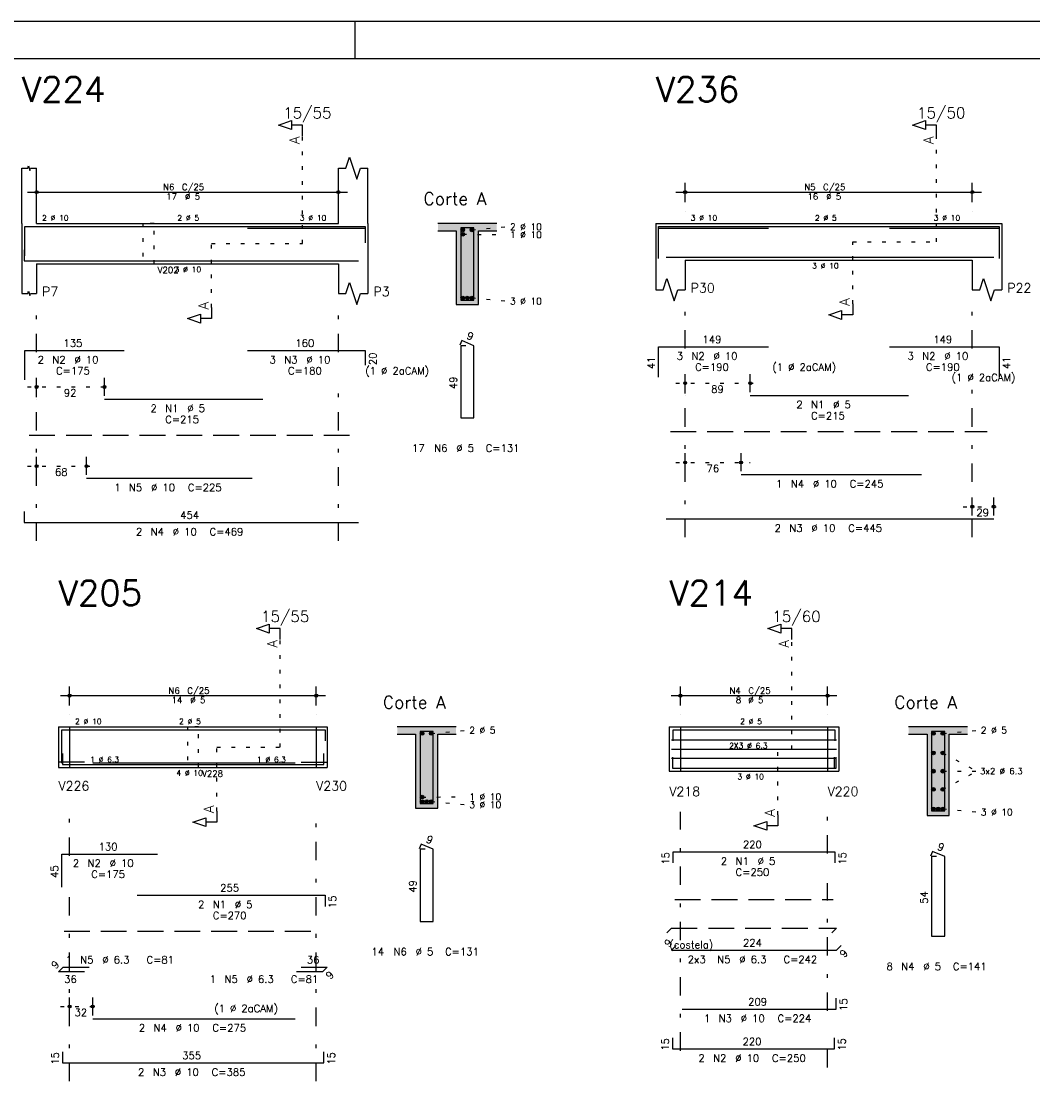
# Model space of a CAD drawing. Extents: x 0 to 84.1, y 0 to 59.4.
# Tile 4 of 5: x 38 to 65.5, y 30.2 to 59.4. Entities that reach past the tile are written whole.
import ezdxf

# ---------------------------------------------------------------- set-up
doc = ezdxf.new("R2010")
doc.units = 0
doc.header["$MEASUREMENT"] = 0
for name, pattern in [('ESTILO_TQS_0001', [1, 0.7, -0.3]), ('ESTILO_TQS_0002', [0.4, 0.1, -0.3]), ('ESTILO_TQS_0003', [1.5, 0.5, -0.4, 0.1, -0.5])]:
    doc.linetypes.add(name, pattern=pattern)
for name, color, linetype in [('1', 1, 'CONTINUOUS'), ('2', 2, 'CONTINUOUS'), ('4', 4, 'CONTINUOUS'), ('6', 6, 'CONTINUOUS'), ('7', 7, 'CONTINUOUS'), ('9', 9, 'CONTINUOUS')]:
    doc.layers.add(name, color=color, linetype=linetype)
doc.styles.get("Standard").update_dxf_attribs({"font": 'ROMANS.SHX'})

msp = doc.modelspace()

# ---------------------------------------------------------------- linework, layer by layer
at = {"layer": '1', "linetype": 'ESTILO_TQS_0002'}
for p, q in [((45.66833, 53.37), (45.66833, 56.29)), ((62.885, 53.42), (62.885, 56.29)), ((50.26833, 53.745), (51.21333, 53.83)), ((50.01833, 53.625), (51.21333, 53.614)), ((43.19333, 51.635), (43.19333, 53.37)), ((43.19333, 53.37), (45.66833, 53.37)), ((60.61, 51.735), (60.61, 53.42)), ((60.61, 53.42), (62.885, 53.42)), ((50.26833, 51.895), (51.21333, 51.81)), ((38.19333, 49.48), (40.53833, 49.48)), ((55.81, 49.58), (58.08, 49.58)), ((55.81, 47.43), (57.83, 47.43)), ((38.19333, 47.33), (40.05333, 47.33)), ((63.61, 46.23), (64.69, 46.23)), ((45.06447, 39.7), (45.06447, 42.62)), ((58.955, 39.65), (58.955, 42.62)), ((39.03947, 40.25), (39.33947, 40.25)), ((39.33947, 40.25), (39.33947, 39.15)), ((46.03947, 40.25), (46.03947, 39.15)), ((46.03947, 40.25), (46.33947, 40.25)), ((49.16447, 40.075), (50.10947, 40.16)), ((55.63, 40.25), (55.93, 40.25)), ((55.93, 40.25), (55.93, 39.05)), ((59.93, 40.25), (59.93, 39.05)), ((59.93, 40.25), (60.23, 40.25)), ((63.055, 40.075), (64, 40.16)), ((43.33947, 37.965), (43.33947, 39.7)), ((43.33947, 39.7), (45.06447, 39.7)), ((58.58, 37.865), (58.58, 39.65)), ((58.58, 39.65), (58.955, 39.65)), ((63.055, 39.5454), (63.985, 39.05)), ((39.03947, 39.15), (39.33947, 39.15)), ((46.03947, 39.15), (46.33947, 39.15)), ((55.63, 39.05), (55.93, 39.05)), ((59.93, 39.05), (60.23, 39.05)), ((63.055, 38.5546), (63.985, 39.05)), ((63.055, 39.05), (63.985, 39.05)), ((48.91447, 38.345), (50.10947, 38.356)), ((49.16447, 38.225), (50.10947, 38.14)), ((63.055, 38.025), (64, 37.94)), ((39.08947, 32.66), (40.21947, 32.66))]:
    msp.add_line(p, q, dxfattribs=at)
at = {"layer": '1', "linetype": 'ESTILO_TQS_0001'}
for p, q in [((55.66, 48.275), (64.26, 48.275)), ((38.24333, 48.175), (47.04333, 48.175)), ((55.78, 35.565), (60.08, 35.565)), ((39.18947, 34.705), (46.18947, 34.705))]:
    msp.add_line(p, q, dxfattribs=at)
at = {"layer": '1', "linetype": 'ESTILO_TQS_0002'}
for points in [[(41.33333, 53.92), (41.33333, 52.82), (41.63333, 52.82), (41.63333, 53.92), (41.33333, 53.92)], [(42.53947, 40.25), (42.53947, 39.15), (42.83947, 39.15), (42.83947, 40.25), (42.53947, 40.25)]]:
    msp.add_lwpolyline(points, dxfattribs=at)
at = {"layer": '1', "linetype": 'Continuous'}
for centre in [(50.01833, 53.745), (50.26833, 53.745), (50.01833, 53.625), (50.01833, 51.895), (50.14333, 51.895), (50.26833, 51.895), (48.91447, 40.075), (49.16447, 40.075), (62.805, 40.075), (63.055, 40.075), (62.805, 39.5454), (63.055, 39.5454), (62.805, 39.05), (63.055, 39.05), (62.805, 38.5546), (63.055, 38.5546), (48.91447, 38.345), (48.91447, 38.225), (49.03947, 38.225), (49.16447, 38.225), (62.805, 38.025), (62.93, 38.025), (63.055, 38.025)]:
    msp.add_circle(centre, 0.05, dxfattribs=at)
at = {"layer": '2', "linetype": 'Continuous'}
for p, q in [((84.100006, 59.400002), (0, 59.400002)), ((47.100006, 58.400002), (47.100006, 59.400002)), ((38.04333, 53.92), (38.04333, 55.42)), ((38.44333, 53.92), (38.44333, 55.42)), ((46.64333, 53.92), (46.64333, 55.42)), ((47.44333, 53.92), (47.44333, 55.42)), ((38.44333, 54.5), (38.44333, 55.02)), ((46.64333, 54.5), (46.64333, 55.02)), ((56.06, 54.5), (56.06, 55.02)), ((63.86, 54.5), (63.86, 55.02)), ((38.19333, 54.77), (46.89333, 54.77)), ((55.81, 54.77), (64.11, 54.77)), ((38.44333, 54.25), (38.44333, 54.25)), ((46.64333, 54.25), (46.64333, 54.25)), ((56.06, 54.25), (56.06, 54.25)), ((63.86, 54.25), (63.86, 54.25)), ((38.04333, 53.92), (38.04333, 52.82)), ((38.44333, 53.92), (46.64333, 53.92)), ((47.44333, 53.92), (47.44333, 52.82)), ((50.94333, 53.92), (49.34333, 53.92)), ((55.26, 53.92), (55.26, 52.92)), ((55.26, 53.92), (56.06, 53.92)), ((56.06, 53.92), (63.86, 53.92)), ((63.86, 53.92), (64.66, 53.92)), ((64.66, 53.92), (64.66, 52.92)), ((49.34333, 53.72), (49.84333, 53.72)), ((49.84333, 53.72), (49.84333, 51.72)), ((50.44333, 51.72), (50.44333, 53.72)), ((50.44333, 53.72), (50.94333, 53.72)), ((55.26, 52.92), (55.26, 52.12)), ((56.06, 52.92), (63.86, 52.92)), ((56.06, 52.92), (56.06, 52.12)), ((63.86, 52.92), (63.86, 52.12)), ((64.66, 52.92), (64.66, 52.12)), ((38.04333, 52.82), (38.04333, 52.02)), ((38.44333, 52.82), (46.64333, 52.82)), ((38.44333, 52.82), (38.44333, 52.02)), ((46.64333, 52.82), (46.64333, 52.02)), ((47.44333, 52.82), (47.44333, 52.02)), ((49.84333, 51.72), (50.44333, 51.72)), ((38.44333, 49.24), (38.44333, 49.73)), ((40.28833, 49.24), (40.28833, 49.73)), ((56.06, 49.34), (56.06, 49.83)), ((57.83, 49.34), (57.83, 49.83)), ((38.44333, 49.14), (38.44333, 49.14)), ((40.28833, 49.14), (40.28833, 49.14)), ((56.06, 49.24), (56.06, 49.24)), ((57.83, 49.24), (57.83, 49.24)), ((56.06, 47.19), (56.06, 47.68)), ((57.58, 47.19), (57.58, 47.68)), ((38.44333, 47.09), (38.44333, 47.58)), ((39.80333, 47.09), (39.80333, 47.58)), ((56.06, 47.09), (56.06, 47.09)), ((57.58, 47.09), (57.58, 47.09)), ((38.44333, 46.99), (38.44333, 46.99)), ((39.80333, 46.99), (39.80333, 46.99)), ((63.86, 45.99), (63.86, 46.48)), ((64.44, 45.99), (64.44, 46.48)), ((63.86, 45.89), (63.86, 45.89)), ((64.44, 45.89), (64.44, 45.89)), ((39.33947, 40.83), (39.33947, 41.35)), ((46.03947, 40.83), (46.03947, 41.35)), ((55.93, 40.83), (55.93, 41.35)), ((59.93, 40.83), (59.93, 41.35)), ((39.08947, 41.1), (46.28947, 41.1)), ((55.68, 41.1), (60.18, 41.1)), ((39.33947, 40.58), (39.33947, 40.58)), ((46.03947, 40.58), (46.03947, 40.58)), ((55.93, 40.58), (55.93, 40.58)), ((59.93, 40.58), (59.93, 40.58)), ((39.03947, 40.25), (39.03947, 39.15)), ((39.03947, 40.25), (39.03947, 39.15)), ((39.03947, 40.25), (39.03947, 39.15)), ((39.03947, 40.25), (39.33947, 40.25)), ((39.33947, 40.25), (46.03947, 40.25)), ((39.33947, 40.25), (39.33947, 39.15)), ((46.03947, 40.25), (46.03947, 39.15)), ((46.03947, 40.25), (46.03947, 39.15)), ((46.03947, 40.25), (46.33947, 40.25)), ((46.33947, 40.25), (46.33947, 39.15)), ((46.33947, 40.25), (46.33947, 39.15)), ((49.83947, 40.25), (48.23947, 40.25)), ((55.63, 40.25), (55.63, 39.05)), ((55.63, 40.25), (55.63, 39.05)), ((55.63, 40.25), (55.63, 39.05)), ((55.63, 40.25), (55.93, 40.25)), ((55.93, 40.25), (59.93, 40.25)), ((55.93, 40.25), (55.93, 39.05)), ((59.93, 40.25), (59.93, 39.05)), ((59.93, 40.25), (59.93, 39.05)), ((59.93, 40.25), (60.23, 40.25)), ((60.23, 40.25), (60.23, 39.05)), ((60.23, 40.25), (60.23, 39.05)), ((63.73, 40.25), (62.13, 40.25)), ((48.23947, 40.05), (48.73947, 40.05)), ((48.73947, 40.05), (48.73947, 38.05)), ((49.33947, 38.05), (49.33947, 40.05)), ((49.33947, 40.05), (49.83947, 40.05)), ((62.13, 40.05), (62.63, 40.05)), ((62.63, 40.05), (62.63, 37.85)), ((63.23, 37.85), (63.23, 40.05)), ((63.23, 40.05), (63.73, 40.05)), ((39.03947, 39.15), (39.33947, 39.15)), ((39.33947, 39.15), (46.03947, 39.15)), ((46.03947, 39.15), (46.33947, 39.15)), ((55.63, 39.05), (55.93, 39.05)), ((55.93, 39.05), (59.93, 39.05)), ((59.93, 39.05), (60.23, 39.05)), ((48.73947, 38.05), (49.33947, 38.05)), ((62.63, 37.85), (63.23, 37.85)), ((39.33947, 32.42), (39.33947, 32.91)), ((39.96947, 32.42), (39.96947, 32.91)), ((39.33947, 32.32), (39.33947, 32.32)), ((39.96947, 32.32), (39.96947, 32.32))]:
    msp.add_line(p, q, dxfattribs=at)
at = {"layer": '2', "linetype": 'ESTILO_TQS_0003'}
for p, q in [((38.44333, 50.422), (38.44333, 51.67)), ((46.64333, 50.422), (46.64333, 51.67)), ((56.06, 50.522), (56.06, 51.72)), ((63.86, 50.522), (63.86, 51.72)), ((56.06, 45.4), (56.06, 49.718)), ((63.86, 45.4), (63.86, 49.718)), ((38.44333, 45.3), (38.44333, 49.618)), ((46.64333, 45.3), (46.64333, 49.618)), ((39.33947, 36.752), (39.33947, 38)), ((46.03947, 30.63), (46.03947, 38)), ((55.93, 31.462), (55.93, 37.95)), ((59.93, 36.812), (59.93, 37.95)), ((59.93, 32.542), (59.93, 36.008)), ((39.33947, 30.63), (39.33947, 35.948)), ((59.93, 31.01), (59.93, 31.738))]:
    msp.add_line(p, q, dxfattribs=at)
at = {"layer": '2', "linetype": 'Continuous'}
for points in [[(83.100006, 1), (2.5, 1), (2.5, 58.400002), (83.100006, 58.400002), (83.100006, 1)], [(45.66833, 56.29), (45.66833, 56.59), (45.36833, 56.59), (45.36833, 56.47), (45.01833, 56.59), (45.36833, 56.71), (45.36833, 56.59)], [(62.885, 56.29), (62.885, 56.59), (62.585, 56.59), (62.585, 56.47), (62.235, 56.59), (62.585, 56.71), (62.585, 56.59)], [(46.64333, 55.42), (46.84333, 55.42), (46.94333, 55.72), (47.14333, 55.12), (47.24333, 55.42), (47.44333, 55.42)], [(38.04333, 55.42), (38.20333, 55.42), (38.22333, 55.48), (38.26333, 55.36), (38.28333, 55.42), (38.44333, 55.42)], [(55.26, 52.12), (55.46, 52.12), (55.56, 52.42), (55.76, 51.82), (55.86, 52.12), (56.06, 52.12)], [(63.86, 52.12), (64.06, 52.12), (64.16, 52.42), (64.36, 51.82), (64.46, 52.12), (64.66, 52.12)], [(38.04333, 52.02), (38.20333, 52.02), (38.22333, 52.08), (38.26333, 51.96), (38.28333, 52.02), (38.44333, 52.02)], [(46.64333, 52.02), (46.84333, 52.02), (46.94333, 52.32), (47.14333, 51.72), (47.24333, 52.02), (47.44333, 52.02)], [(43.19333, 51.635), (43.19333, 51.335), (42.89333, 51.335), (42.89333, 51.215), (42.54333, 51.335), (42.89333, 51.455), (42.89333, 51.335)], [(60.61, 51.735), (60.61, 51.435), (60.31, 51.435), (60.31, 51.315), (59.96, 51.435), (60.31, 51.555), (60.31, 51.435)], [(45.06447, 42.62), (45.06447, 42.92), (44.76447, 42.92), (44.76447, 42.8), (44.41447, 42.92), (44.76447, 43.04), (44.76447, 42.92)], [(58.955, 42.62), (58.955, 42.92), (58.655, 42.92), (58.655, 42.8), (58.305, 42.92), (58.655, 43.04), (58.655, 42.92)], [(43.33947, 37.965), (43.33947, 37.665), (43.03947, 37.665), (43.03947, 37.545), (42.68947, 37.665), (43.03947, 37.785), (43.03947, 37.665)], [(58.58, 37.865), (58.58, 37.565), (58.28, 37.565), (58.28, 37.445), (57.93, 37.565), (58.28, 37.685), (58.28, 37.565)]]:
    msp.add_lwpolyline(points, dxfattribs=at)
for centre, radius in [((38.44333, 54.77), 0.041625), ((38.44333, 54.77), 0.02075), ((46.64333, 54.77), 0.041625), ((46.64333, 54.77), 0.02075), ((56.06, 54.77), 0.041625), ((56.06, 54.77), 0.02075), ((63.86, 54.77), 0.041625), ((63.86, 54.77), 0.02075), ((38.44333, 49.48), 0.04), ((38.44333, 49.48), 0.02), ((40.28833, 49.48), 0.04), ((40.28833, 49.48), 0.02), ((56.06, 49.58), 0.04), ((56.06, 49.58), 0.02), ((57.83, 49.58), 0.04), ((57.83, 49.58), 0.02), ((38.44333, 47.33), 0.04), ((39.80333, 47.33), 0.04), ((56.06, 47.43), 0.04), ((56.06, 47.43), 0.02), ((57.58, 47.43), 0.04), ((57.58, 47.43), 0.02), ((38.44333, 47.33), 0.02), ((39.80333, 47.33), 0.02), ((63.86, 46.23), 0.04), ((63.86, 46.23), 0.02), ((64.44, 46.23), 0.04), ((64.44, 46.23), 0.02), ((39.33947, 41.1), 0.041625), ((39.33947, 41.1), 0.02075), ((46.03947, 41.1), 0.041625), ((46.03947, 41.1), 0.02075), ((55.93, 41.1), 0.041625), ((55.93, 41.1), 0.02075), ((59.93, 41.1), 0.041625), ((59.93, 41.1), 0.02075), ((39.33947, 32.66), 0.04), ((39.33947, 32.66), 0.02), ((39.96947, 32.66), 0.04), ((39.96947, 32.66), 0.02)]:
    msp.add_circle(centre, radius, dxfattribs=at)
at = {"layer": '4', "linetype": 'Continuous'}
for p, q in [((38.12333, 53.04), (38.12333, 53.84)), ((38.12333, 53.84), (40.82333, 53.84)), ((40.28833, 53.84), (44.58833, 53.84)), ((44.17333, 53.84), (47.37333, 53.84)), ((47.37333, 53.84), (47.37333, 53.44)), ((55.34, 53.02), (55.34, 53.84)), ((55.34, 53.84), (58.32, 53.84)), ((57.83, 53.84), (62.13, 53.84)), ((61.61, 53.84), (64.59, 53.84)), ((64.59, 53.84), (64.59, 53.02)), ((44.17333, 53.79), (47.37333, 53.79)), ((47.37333, 53.79), (47.37333, 53.39)), ((55.34, 52.97), (55.34, 53.79)), ((55.34, 53.79), (58.32, 53.79)), ((61.61, 53.79), (64.59, 53.79)), ((64.59, 53.79), (64.59, 52.97)), ((38.10333, 53.2), (38.10333, 52.9)), ((55.54, 53), (64.44, 53)), ((57.58, 53), (62.48, 53)), ((38.10333, 52.9), (47.18333, 52.9)), ((39.80333, 52.9), (44.30333, 52.9)), ((39.12947, 39.27), (39.12947, 40.17)), ((39.12947, 40.17), (41.72947, 40.17)), ((41.17987, 40.17), (46.27987, 40.17)), ((46.27987, 40.17), (46.27987, 39.87)), ((55.73, 39.87), (55.73, 40.17)), ((55.73, 40.17), (60.13, 40.17)), ((60.13, 40.17), (60.13, 39.87)), ((55.69, 39.8977), (60.1704, 39.8977)), ((39.14947, 39.53), (39.14947, 39.23)), ((46.24947, 39.23), (46.24947, 39.53)), ((55.69, 39.65), (60.1704, 39.65)), ((39.74947, 39.29), (39.03947, 39.29)), ((39.14947, 39.23), (46.24947, 39.23)), ((39.96947, 39.28), (45.46947, 39.28)), ((39.96947, 39.23), (45.46947, 39.23)), ((45.62947, 39.29), (46.33947, 39.29)), ((55.69, 39.4023), (60.1704, 39.4023)), ((55.72, 39.43), (55.72, 39.13)), ((60.12, 39.13), (60.12, 39.43)), ((60.16, 39.13), (60.16, 39.43)), ((55.72, 39.13), (60.12, 39.13)), ((55.98, 39.13), (60.16, 39.13))]:
    msp.add_line(p, q, dxfattribs=at)
for points in [[(49.96333, 53.8), (49.96333, 51.84), (50.32333, 51.84), (50.32333, 53.8), (49.96333, 53.8)], [(48.85947, 40.13), (48.85947, 38.17), (49.21947, 38.17), (49.21947, 40.13), (48.85947, 40.13)], [(62.75, 40.13), (62.75, 37.97), (63.11, 37.97), (63.11, 40.13), (62.75, 40.13)]]:
    msp.add_lwpolyline(points, dxfattribs=at)
at = {"layer": '6', "linetype": 'Continuous'}
for p, q in [((49.991668, 50.74), (49.937223, 50.61102)), ((50.10333, 50.6), (49.96333, 50.6)), ((49.96333, 50.6), (49.96333, 48.64)), ((50.32333, 50.6), (49.991668, 50.74)), ((50.32333, 48.64), (50.32333, 50.6)), ((38.12333, 49.67), (38.12333, 50.47)), ((38.12333, 50.47), (40.82333, 50.47)), ((44.17333, 50.47), (47.37333, 50.47)), ((47.37333, 50.47), (47.37333, 50.07)), ((55.34, 49.75), (55.34, 50.57)), ((55.34, 50.57), (58.32, 50.57)), ((61.61, 50.57), (64.59, 50.57)), ((64.59, 50.57), (64.59, 49.75)), ((40.28833, 49.15), (44.58833, 49.15)), ((57.83, 49.25), (62.13, 49.25)), ((49.96333, 48.64), (50.32333, 48.64)), ((57.58, 47.1), (62.48, 47.1)), ((39.80333, 47), (44.30333, 47)), ((38.10333, 46.1), (38.10333, 45.8)), ((55.54, 45.9), (64.44, 45.9)), ((38.10333, 45.8), (47.18333, 45.8)), ((48.887808, 37.07), (48.833363, 36.94102)), ((48.99947, 36.93), (48.85947, 36.93)), ((48.85947, 36.93), (48.85947, 34.97)), ((49.21947, 36.93), (48.887808, 37.07)), ((49.21947, 34.97), (49.21947, 36.93)), ((55.73, 36.56), (55.73, 36.86)), ((55.73, 36.86), (60.13, 36.86)), ((60.13, 36.86), (60.13, 36.56)), ((62.778338, 36.87), (62.723893, 36.74102)), ((63.11, 36.73), (62.778338, 36.87)), ((39.12947, 35.9), (39.12947, 36.8)), ((39.12947, 36.8), (41.72947, 36.8)), ((62.89, 36.73), (62.75, 36.73)), ((62.75, 36.73), (62.75, 34.57)), ((63.11, 34.57), (63.11, 36.73)), ((41.17987, 35.68), (46.27987, 35.68)), ((46.27987, 35.68), (46.27987, 35.38)), ((48.85947, 34.97), (49.21947, 34.97)), ((62.75, 34.57), (63.11, 34.57)), ((55.817279, 34.317279), (55.69, 34.19)), ((60.1704, 34.19), (60.297679, 34.317279)), ((55.69, 34.19), (60.1704, 34.19)), ((39.03947, 33.602721), (39.166749, 33.73)), ((39.166749, 33.73), (39.876749, 33.73)), ((45.62947, 33.73), (46.33947, 33.73)), ((46.33947, 33.73), (46.212191, 33.602721)), ((39.74947, 33.602721), (39.03947, 33.602721)), ((46.212191, 33.602721), (45.502191, 33.602721)), ((60.16, 32.59), (60.16, 32.89)), ((55.98, 32.59), (60.16, 32.59)), ((39.96947, 32.33), (45.46947, 32.33)), ((55.72, 31.81), (55.72, 31.51)), ((60.12, 31.51), (60.12, 31.81)), ((39.14947, 31.43), (39.14947, 31.13)), ((46.24947, 31.13), (46.24947, 31.43)), ((55.72, 31.51), (60.12, 31.51)), ((39.14947, 31.13), (46.24947, 31.13))]:
    msp.add_line(p, q, dxfattribs=at)
at = {"layer": '6', "linetype": 'ESTILO_TQS_0001'}
for p, q in [((55.562721, 34.662721), (55.69, 34.79)), ((55.69, 34.79), (60.1704, 34.79)), ((60.1704, 34.79), (60.043121, 34.662721))]:
    msp.add_line(p, q, dxfattribs=at)
at = {"layer": '9', "linetype": 'Continuous'}
for points in [[(49.34333, 53.92), (49.34333, 53.72), (49.84333, 53.72)], [(49.34333, 53.92), (49.84333, 53.72), (50.94333, 53.92)], [(49.84333, 53.72), (50.44333, 53.72), (50.94333, 53.92)], [(50.06833, 53.745), (50.027012, 53.79424), (49.99333, 53.788301)], [(50.06833, 53.745), (50.056632, 53.777139), (50.027012, 53.79424)], [(50.31833, 53.745), (50.277012, 53.79424), (50.24333, 53.788301)], [(50.31833, 53.745), (50.306632, 53.777139), (50.277012, 53.79424)], [(50.44333, 53.72), (50.94333, 53.72), (50.94333, 53.92)], [(49.84333, 51.72), (50.44333, 51.72), (49.84333, 53.72)], [(50.44333, 51.72), (50.44333, 53.72), (49.84333, 53.72)], [(50.06833, 53.745), (49.99333, 53.788301), (49.971345, 53.762101)], [(50.06833, 53.745), (49.971345, 53.762101), (49.971345, 53.727899)], [(50.06833, 53.745), (49.971345, 53.727899), (49.99333, 53.701699)], [(50.06833, 53.625), (49.99333, 53.668301), (49.971345, 53.642101)], [(50.06833, 53.625), (49.971345, 53.642101), (49.971345, 53.607899)], [(50.06833, 53.625), (49.971345, 53.607899), (49.99333, 53.581699)], [(50.06833, 53.745), (49.99333, 53.701699), (50.027012, 53.69576)], [(50.06833, 53.625), (50.027012, 53.67424), (49.99333, 53.668301)], [(50.06833, 53.625), (49.99333, 53.581699), (50.027012, 53.57576)], [(50.06833, 53.745), (50.027012, 53.69576), (50.056632, 53.712861)], [(50.06833, 53.625), (50.056632, 53.657139), (50.027012, 53.67424)], [(50.06833, 53.625), (50.027012, 53.57576), (50.056632, 53.592861)], [(50.06833, 53.745), (50.056632, 53.712861), (50.06833, 53.745)], [(50.06833, 53.625), (50.056632, 53.592861), (50.06833, 53.625)], [(50.31833, 53.745), (50.24333, 53.788301), (50.221345, 53.762101)], [(50.31833, 53.745), (50.221345, 53.762101), (50.221345, 53.727899)], [(50.31833, 53.745), (50.221345, 53.727899), (50.24333, 53.701699)], [(50.31833, 53.745), (50.24333, 53.701699), (50.277012, 53.69576)], [(50.31833, 53.745), (50.277012, 53.69576), (50.306632, 53.712861)], [(50.31833, 53.745), (50.306632, 53.712861), (50.31833, 53.745)], [(50.06833, 51.895), (49.99333, 51.938301), (49.971345, 51.912101)], [(50.06833, 51.895), (49.971345, 51.912101), (49.971345, 51.877899)], [(50.06833, 51.895), (49.971345, 51.877899), (49.99333, 51.851699)], [(50.06833, 51.895), (50.027012, 51.94424), (49.99333, 51.938301)], [(50.06833, 51.895), (49.99333, 51.851699), (50.027012, 51.84576)], [(50.06833, 51.895), (50.056632, 51.927139), (50.027012, 51.94424)], [(50.06833, 51.895), (50.027012, 51.84576), (50.056632, 51.862861)], [(50.06833, 51.895), (50.056632, 51.862861), (50.06833, 51.895)], [(50.19333, 51.895), (50.11833, 51.938301), (50.096345, 51.912101)], [(50.19333, 51.895), (50.096345, 51.912101), (50.096345, 51.877899)], [(50.19333, 51.895), (50.096345, 51.877899), (50.11833, 51.851699)], [(50.19333, 51.895), (50.152012, 51.94424), (50.11833, 51.938301)], [(50.19333, 51.895), (50.11833, 51.851699), (50.152012, 51.84576)], [(50.19333, 51.895), (50.181632, 51.927139), (50.152012, 51.94424)], [(50.19333, 51.895), (50.152012, 51.84576), (50.181632, 51.862861)], [(50.19333, 51.895), (50.181632, 51.862861), (50.19333, 51.895)], [(50.31833, 51.895), (50.24333, 51.938301), (50.221345, 51.912101)], [(50.31833, 51.895), (50.221345, 51.912101), (50.221345, 51.877899)], [(50.31833, 51.895), (50.221345, 51.877899), (50.24333, 51.851699)], [(50.31833, 51.895), (50.277012, 51.94424), (50.24333, 51.938301)], [(50.31833, 51.895), (50.24333, 51.851699), (50.277012, 51.84576)], [(50.31833, 51.895), (50.306632, 51.927139), (50.277012, 51.94424)], [(50.31833, 51.895), (50.277012, 51.84576), (50.306632, 51.862861)], [(50.31833, 51.895), (50.306632, 51.862861), (50.31833, 51.895)], [(48.23947, 40.25), (48.23947, 40.05), (48.73947, 40.05)], [(48.23947, 40.25), (48.73947, 40.05), (49.83947, 40.25)], [(48.73947, 40.05), (49.33947, 40.05), (49.83947, 40.25)], [(48.96447, 40.075), (48.88947, 40.118301), (48.867485, 40.092101)], [(48.96447, 40.075), (48.867485, 40.092101), (48.867485, 40.057899)], [(48.96447, 40.075), (48.867485, 40.057899), (48.88947, 40.031699)], [(48.96447, 40.075), (48.923152, 40.12424), (48.88947, 40.118301)], [(48.96447, 40.075), (48.88947, 40.031699), (48.923152, 40.02576)], [(48.96447, 40.075), (48.952772, 40.107139), (48.923152, 40.12424)], [(48.96447, 40.075), (48.923152, 40.02576), (48.952772, 40.042861)], [(48.96447, 40.075), (48.952772, 40.042861), (48.96447, 40.075)], [(49.21447, 40.075), (49.13947, 40.118301), (49.117485, 40.092101)], [(49.21447, 40.075), (49.117485, 40.092101), (49.117485, 40.057899)], [(49.21447, 40.075), (49.117485, 40.057899), (49.13947, 40.031699)], [(49.21447, 40.075), (49.173152, 40.12424), (49.13947, 40.118301)], [(49.21447, 40.075), (49.13947, 40.031699), (49.173152, 40.02576)], [(49.21447, 40.075), (49.202772, 40.107139), (49.173152, 40.12424)], [(49.21447, 40.075), (49.173152, 40.02576), (49.202772, 40.042861)], [(49.21447, 40.075), (49.202772, 40.042861), (49.21447, 40.075)], [(49.33947, 40.05), (49.83947, 40.05), (49.83947, 40.25)], [(62.13, 40.25), (62.13, 40.05), (62.63, 40.05)], [(62.13, 40.25), (62.63, 40.05), (63.73, 40.25)], [(62.63, 40.05), (63.23, 40.05), (63.73, 40.25)], [(62.855, 40.075), (62.78, 40.118301), (62.758015, 40.092101)], [(62.855, 40.075), (62.758015, 40.092101), (62.758015, 40.057899)], [(62.855, 40.075), (62.758015, 40.057899), (62.78, 40.031699)], [(62.855, 40.075), (62.813682, 40.12424), (62.78, 40.118301)], [(62.855, 40.075), (62.78, 40.031699), (62.813682, 40.02576)], [(62.855, 40.075), (62.843302, 40.107139), (62.813682, 40.12424)], [(62.855, 40.075), (62.813682, 40.02576), (62.843302, 40.042861)], [(62.855, 40.075), (62.843302, 40.042861), (62.855, 40.075)], [(63.105, 40.075), (63.03, 40.118301), (63.008015, 40.092101)], [(63.105, 40.075), (63.008015, 40.092101), (63.008015, 40.057899)], [(63.105, 40.075), (63.008015, 40.057899), (63.03, 40.031699)], [(63.105, 40.075), (63.063682, 40.12424), (63.03, 40.118301)], [(63.105, 40.075), (63.03, 40.031699), (63.063682, 40.02576)], [(63.105, 40.075), (63.093302, 40.107139), (63.063682, 40.12424)], [(63.105, 40.075), (63.063682, 40.02576), (63.093302, 40.042861)], [(63.105, 40.075), (63.093302, 40.042861), (63.105, 40.075)], [(63.23, 40.05), (63.73, 40.05), (63.73, 40.25)], [(48.73947, 38.05), (49.33947, 38.05), (48.73947, 40.05)], [(49.33947, 38.05), (49.33947, 40.05), (48.73947, 40.05)], [(62.63, 37.85), (63.23, 37.85), (62.63, 40.05)], [(63.23, 37.85), (63.23, 40.05), (62.63, 40.05)], [(62.855, 39.5454), (62.78, 39.588701), (62.758015, 39.562501)], [(62.855, 39.5454), (62.758015, 39.562501), (62.758015, 39.528299)], [(62.855, 39.5454), (62.758015, 39.528299), (62.78, 39.502099)], [(62.855, 39.5454), (62.813682, 39.59464), (62.78, 39.588701)], [(62.855, 39.5454), (62.78, 39.502099), (62.813682, 39.49616)], [(62.855, 39.5454), (62.843302, 39.577539), (62.813682, 39.59464)], [(62.855, 39.5454), (62.813682, 39.49616), (62.843302, 39.513261)], [(62.855, 39.5454), (62.843302, 39.513261), (62.855, 39.5454)], [(63.105, 39.5454), (63.03, 39.588701), (63.008015, 39.562501)], [(63.105, 39.5454), (63.008015, 39.562501), (63.008015, 39.528299)], [(63.105, 39.5454), (63.008015, 39.528299), (63.03, 39.502099)], [(63.105, 39.5454), (63.063682, 39.59464), (63.03, 39.588701)], [(63.105, 39.5454), (63.03, 39.502099), (63.063682, 39.49616)], [(63.105, 39.5454), (63.093302, 39.577539), (63.063682, 39.59464)], [(63.105, 39.5454), (63.063682, 39.49616), (63.093302, 39.513261)], [(63.105, 39.5454), (63.093302, 39.513261), (63.105, 39.5454)], [(62.855, 39.05), (62.78, 39.093301), (62.758015, 39.067101)], [(62.855, 39.05), (62.758015, 39.067101), (62.758015, 39.032899)], [(62.855, 39.05), (62.758015, 39.032899), (62.78, 39.006699)], [(62.855, 39.05), (62.813682, 39.09924), (62.78, 39.093301)], [(62.855, 39.05), (62.78, 39.006699), (62.813682, 39.00076)], [(62.855, 39.05), (62.843302, 39.082139), (62.813682, 39.09924)], [(62.855, 39.05), (62.813682, 39.00076), (62.843302, 39.017861)], [(62.855, 39.05), (62.843302, 39.017861), (62.855, 39.05)], [(63.105, 39.05), (63.03, 39.093301), (63.008015, 39.067101)], [(63.105, 39.05), (63.008015, 39.067101), (63.008015, 39.032899)], [(63.105, 39.05), (63.008015, 39.032899), (63.03, 39.006699)], [(63.105, 39.05), (63.063682, 39.09924), (63.03, 39.093301)], [(63.105, 39.05), (63.03, 39.006699), (63.063682, 39.00076)], [(63.105, 39.05), (63.093302, 39.082139), (63.063682, 39.09924)], [(63.105, 39.05), (63.063682, 39.00076), (63.093302, 39.017861)], [(63.105, 39.05), (63.093302, 39.017861), (63.105, 39.05)], [(62.855, 38.5546), (62.78, 38.597901), (62.758015, 38.571701)], [(62.855, 38.5546), (62.813682, 38.60384), (62.78, 38.597901)], [(62.855, 38.5546), (62.843302, 38.586739), (62.813682, 38.60384)], [(63.105, 38.5546), (63.03, 38.597901), (63.008015, 38.571701)], [(63.105, 38.5546), (63.063682, 38.60384), (63.03, 38.597901)], [(63.105, 38.5546), (63.093302, 38.586739), (63.063682, 38.60384)], [(48.96447, 38.345), (48.88947, 38.388301), (48.867485, 38.362101)], [(48.96447, 38.345), (48.867485, 38.362101), (48.867485, 38.327899)], [(48.96447, 38.345), (48.867485, 38.327899), (48.88947, 38.301699)], [(48.96447, 38.345), (48.923152, 38.39424), (48.88947, 38.388301)], [(48.96447, 38.345), (48.88947, 38.301699), (48.923152, 38.29576)], [(48.96447, 38.345), (48.952772, 38.377139), (48.923152, 38.39424)], [(48.96447, 38.345), (48.923152, 38.29576), (48.952772, 38.312861)], [(48.96447, 38.345), (48.952772, 38.312861), (48.96447, 38.345)], [(62.855, 38.5546), (62.758015, 38.571701), (62.758015, 38.537499)], [(62.855, 38.5546), (62.758015, 38.537499), (62.78, 38.511299)], [(62.855, 38.5546), (62.78, 38.511299), (62.813682, 38.50536)], [(62.855, 38.5546), (62.813682, 38.50536), (62.843302, 38.522461)], [(62.855, 38.5546), (62.843302, 38.522461), (62.855, 38.5546)], [(63.105, 38.5546), (63.008015, 38.571701), (63.008015, 38.537499)], [(63.105, 38.5546), (63.008015, 38.537499), (63.03, 38.511299)], [(63.105, 38.5546), (63.03, 38.511299), (63.063682, 38.50536)], [(63.105, 38.5546), (63.063682, 38.50536), (63.093302, 38.522461)], [(63.105, 38.5546), (63.093302, 38.522461), (63.105, 38.5546)], [(48.96447, 38.225), (48.88947, 38.268301), (48.867485, 38.242101)], [(48.96447, 38.225), (48.867485, 38.242101), (48.867485, 38.207899)], [(48.96447, 38.225), (48.867485, 38.207899), (48.88947, 38.181699)], [(48.96447, 38.225), (48.923152, 38.27424), (48.88947, 38.268301)], [(48.96447, 38.225), (48.88947, 38.181699), (48.923152, 38.17576)], [(48.96447, 38.225), (48.952772, 38.257139), (48.923152, 38.27424)], [(48.96447, 38.225), (48.923152, 38.17576), (48.952772, 38.192861)], [(48.96447, 38.225), (48.952772, 38.192861), (48.96447, 38.225)], [(49.08947, 38.225), (49.01447, 38.268301), (48.992485, 38.242101)], [(49.08947, 38.225), (48.992485, 38.242101), (48.992485, 38.207899)], [(49.08947, 38.225), (48.992485, 38.207899), (49.01447, 38.181699)], [(49.08947, 38.225), (49.048152, 38.27424), (49.01447, 38.268301)], [(49.08947, 38.225), (49.01447, 38.181699), (49.048152, 38.17576)], [(49.08947, 38.225), (49.077772, 38.257139), (49.048152, 38.27424)], [(49.08947, 38.225), (49.048152, 38.17576), (49.077772, 38.192861)], [(49.08947, 38.225), (49.077772, 38.192861), (49.08947, 38.225)], [(49.21447, 38.225), (49.13947, 38.268301), (49.117485, 38.242101)], [(49.21447, 38.225), (49.117485, 38.242101), (49.117485, 38.207899)], [(49.21447, 38.225), (49.117485, 38.207899), (49.13947, 38.181699)], [(49.21447, 38.225), (49.173152, 38.27424), (49.13947, 38.268301)], [(49.21447, 38.225), (49.13947, 38.181699), (49.173152, 38.17576)], [(49.21447, 38.225), (49.202772, 38.257139), (49.173152, 38.27424)], [(49.21447, 38.225), (49.173152, 38.17576), (49.202772, 38.192861)], [(49.21447, 38.225), (49.202772, 38.192861), (49.21447, 38.225)], [(62.855, 38.025), (62.78, 38.068301), (62.758015, 38.042101)], [(62.855, 38.025), (62.758015, 38.042101), (62.758015, 38.007899)], [(62.855, 38.025), (62.758015, 38.007899), (62.78, 37.981699)], [(62.855, 38.025), (62.813682, 38.07424), (62.78, 38.068301)], [(62.855, 38.025), (62.78, 37.981699), (62.813682, 37.97576)], [(62.855, 38.025), (62.843302, 38.057139), (62.813682, 38.07424)], [(62.855, 38.025), (62.813682, 37.97576), (62.843302, 37.992861)], [(62.855, 38.025), (62.843302, 37.992861), (62.855, 38.025)], [(62.98, 38.025), (62.905, 38.068301), (62.883015, 38.042101)], [(62.98, 38.025), (62.883015, 38.042101), (62.883015, 38.007899)], [(62.98, 38.025), (62.883015, 38.007899), (62.905, 37.981699)], [(62.98, 38.025), (62.938682, 38.07424), (62.905, 38.068301)], [(62.98, 38.025), (62.905, 37.981699), (62.938682, 37.97576)], [(62.98, 38.025), (62.968302, 38.057139), (62.938682, 38.07424)], [(62.98, 38.025), (62.938682, 37.97576), (62.968302, 37.992861)], [(62.98, 38.025), (62.968302, 37.992861), (62.98, 38.025)], [(63.105, 38.025), (63.03, 38.068301), (63.008015, 38.042101)], [(63.105, 38.025), (63.008015, 38.042101), (63.008015, 38.007899)], [(63.105, 38.025), (63.008015, 38.007899), (63.03, 37.981699)], [(63.105, 38.025), (63.063682, 38.07424), (63.03, 38.068301)], [(63.105, 38.025), (63.03, 37.981699), (63.063682, 37.97576)], [(63.105, 38.025), (63.093302, 38.057139), (63.063682, 38.07424)], [(63.105, 38.025), (63.063682, 37.97576), (63.093302, 37.992861)], [(63.105, 38.025), (63.093302, 37.992861), (63.105, 38.025)]]:
    msp.add_solid(points, dxfattribs=at)

# ---------------------------------------------------------------- texts
at = {"layer": '2', "linetype": 'Continuous'}
for s, height, p in [('15/55', 0.3, (45.14333, 56.77)), ('15/50', 0.3, (62.36, 56.77)), ('N6', 0.17, (41.88033, 54.821)), ('C/25', 0.17, (42.39033, 54.821)), ('N5', 0.17, (59.297, 54.821)), ('C/25', 0.17, (59.807, 54.821)), ('17', 0.17, (41.96533, 54.566)), ('%%c 5', 0.17, (42.47533, 54.566)), ('Corte A', 0.34, (48.95333, 54.42)), ('16', 0.17, (59.382, 54.566)), ('%%c 5', 0.17, (59.892, 54.566)), ('2 %%c 10', 0.15, (38.59333, 53.995)), ('2 %%c 5', 0.15, (42.26833, 53.995)), ('3 %%c 10', 0.15, (45.59333, 53.995)), ('3 %%c 10', 0.15, (56.21, 53.995)), ('2 %%c 5', 0.15, (59.585, 53.995)), ('3 %%c 10', 0.15, (62.81, 53.995)), ('2 %%c 10', 0.18, (51.30333, 53.74)), ('1 %%c 10', 0.18, (51.30333, 53.524)), ('V202', 0.17, (41.73333, 52.57)), ('3 %%c 10', 0.15, (42.19333, 52.595)), ('3 %%c 10', 0.15, (59.51, 52.695)), ('P7', 0.25, (38.59333, 51.945)), ('P3', 0.25, (47.59333, 51.945)), ('P30', 0.25, (56.21, 52.045)), ('P22', 0.25, (64.81, 52.045)), ('3 %%c 10', 0.18, (51.30333, 51.72)), ('149', 0.2, (56.53, 50.67)), ('149', 0.2, (62.8, 50.67)), ('135', 0.2, (39.17333, 50.57)), ('160', 0.2, (45.47333, 50.57)), ('2', 0.2, (38.47333, 50.12)), ('N2', 0.2, (38.87333, 50.12)), ('%%c 10', 0.2, (39.47333, 50.12)), ('3', 0.2, (44.77333, 50.12)), ('N3', 0.2, (45.17333, 50.12)), ('%%c 10', 0.2, (45.77333, 50.12)), ('3', 0.2, (55.83, 50.22)), ('N2', 0.2, (56.23, 50.22)), ('%%c 10', 0.2, (56.83, 50.22)), ('3', 0.2, (62.1, 50.22)), ('N2', 0.2, (62.5, 50.22)), ('%%c 10', 0.2, (63.1, 50.22)), ('C=175', 0.2, (38.97333, 49.82)), ('C=180', 0.2, (45.27333, 49.82)), ('(1 %%c 2aCAM)', 0.2, (47.37333, 49.82)), ('C=190', 0.2, (56.33, 49.92)), ('(1 %%c 2aCAM)', 0.2, (58.43, 49.92)), ('C=190', 0.2, (62.6, 49.92)), ('(1 %%c 2aCAM)', 0.2, (63.3, 49.64)), ('92', 0.2, (39.18583, 49.22)), ('89', 0.2, (56.765, 49.32)), ('2', 0.2, (41.53833, 48.8)), ('N1', 0.2, (41.93833, 48.8)), ('%%c 5', 0.2, (42.53833, 48.8)), ('2', 0.2, (59.08, 48.9)), ('N1', 0.2, (59.48, 48.9)), ('%%c 5', 0.2, (60.08, 48.9)), ('C=215', 0.2, (41.93833, 48.5)), ('C=215', 0.2, (59.48, 48.6)), ('17', 0.2, (48.64333, 47.72)), ('N6', 0.2, (49.24333, 47.72)), ('%%c 5', 0.2, (49.84333, 47.72)), ('C=131', 0.2, (50.64333, 47.72)), ('76', 0.2, (56.64, 47.17)), ('68', 0.2, (38.94333, 47.07)), ('1', 0.2, (40.55333, 46.65)), ('N5', 0.2, (40.95333, 46.65)), ('%%c 10', 0.2, (41.55333, 46.65)), ('C=225', 0.2, (42.55333, 46.65)), ('1', 0.2, (58.53, 46.75)), ('N4', 0.2, (58.93, 46.75)), ('%%c 10', 0.2, (59.53, 46.75)), ('C=245', 0.2, (60.53, 46.75)), ('454', 0.2, (42.34333, 45.9)), ('29', 0.2, (63.97, 45.97)), ('2', 0.2, (41.14333, 45.45)), ('N4', 0.2, (41.54333, 45.45)), ('%%c 10', 0.2, (42.14333, 45.45)), ('C=469', 0.2, (43.14333, 45.45)), ('2', 0.2, (58.49, 45.55)), ('N3', 0.2, (58.89, 45.55)), ('%%c 10', 0.2, (59.49, 45.55)), ('C=445', 0.2, (60.49, 45.55)), ('15/55', 0.3, (44.53947, 43.1)), ('15/60', 0.3, (58.43, 43.1)), ('N6', 0.17, (42.02647, 41.151)), ('C/25', 0.17, (42.53647, 41.151)), ('N4', 0.17, (57.267, 41.151)), ('C/25', 0.17, (57.777, 41.151)), ('14', 0.17, (42.11147, 40.896)), ('%%c 5', 0.17, (42.62147, 40.896)), ('Corte A', 0.34, (47.84947, 40.75)), ('8', 0.17, (57.437, 40.896)), ('%%c 5', 0.17, (57.777, 40.896)), ('Corte A', 0.34, (61.74, 40.75)), ('2 %%c 10', 0.15, (39.48947, 40.325)), ('2 %%c 5', 0.15, (42.31447, 40.325)), ('2 %%c 5', 0.15, (57.555, 40.325)), ('2 %%c 5', 0.18, (50.19947, 40.07)), ('2 %%c 5', 0.18, (64.09, 40.07)), ('2X3 %%c 6.3', 0.15, (57.2552, 39.665)), ('1 %%c 6.3', 0.15, (39.89947, 39.29)), ('1 %%c 6.3', 0.15, (44.42947, 39.29)), ('4 %%c 10', 0.15, (42.23947, 38.925)), ('V228', 0.17, (42.93947, 38.9)), ('3 %%c 10', 0.15, (57.48, 38.825)), ('3x2 %%c 6.3', 0.17, (64.07, 38.965)), ('V226', 0.25, (39.03947, 38.525)), ('V230', 0.25, (46.03947, 38.525)), ('V218', 0.25, (55.63, 38.375)), ('V220', 0.25, (59.93, 38.375)), ('1 %%c 10', 0.18, (50.19947, 38.266)), ('3 %%c 10', 0.18, (50.19947, 38.05)), ('3 %%c 10', 0.18, (64.09, 37.85)), ('220', 0.2, (57.63, 36.96)), ('130', 0.2, (40.12947, 36.9)), ('2', 0.2, (39.42947, 36.45)), ('N2', 0.2, (39.82947, 36.45)), ('%%c 10', 0.2, (40.42947, 36.45)), ('2', 0.2, (57.03, 36.51)), ('N1', 0.2, (57.43, 36.51)), ('%%c 5', 0.2, (58.03, 36.51)), ('C=175', 0.2, (39.92947, 36.15)), ('C=250', 0.2, (57.43, 36.21)), ('255', 0.2, (43.42987, 35.78)), ('2', 0.2, (42.82987, 35.33)), ('N1', 0.2, (43.22987, 35.33)), ('%%c 5', 0.2, (43.82987, 35.33)), ('C=270', 0.2, (43.22987, 35.03)), ('14', 0.2, (47.53947, 34.05)), ('N6', 0.2, (48.13947, 34.05)), ('%%c 5', 0.2, (48.73947, 34.05)), ('C=131', 0.2, (49.53947, 34.05)), ('(costela)', 0.2, (55.6302, 34.24)), ('224', 0.2, (57.6302, 34.29)), ('1', 0.2, (39.230389, 33.83)), ('N5', 0.2, (39.630389, 33.83)), ('%%c 6.3', 0.2, (40.230389, 33.83)), ('C=81', 0.2, (41.430389, 33.83)), ('36', 0.2, (45.78447, 33.83)), ('2x3', 0.2, (56.1302, 33.84)), ('N5', 0.2, (56.9302, 33.84)), ('%%c 6.3', 0.2, (57.5302, 33.84)), ('C=242', 0.2, (58.7302, 33.84)), ('8', 0.2, (61.53, 33.65)), ('N4', 0.2, (61.93, 33.65)), ('%%c 5', 0.2, (62.53, 33.65)), ('C=141', 0.2, (63.33, 33.65)), ('36', 0.2, (39.19447, 33.302721)), ('1', 0.2, (43.148551, 33.302721)), ('N5', 0.2, (43.548551, 33.302721)), ('%%c 6.3', 0.2, (44.148551, 33.302721)), ('C=81', 0.2, (45.348551, 33.302721)), ('209', 0.2, (57.77, 32.69)), ('32', 0.2, (39.47447, 32.4)), ('(1 %%c 2aCAM)', 0.2, (43.26947, 32.51)), ('2', 0.2, (41.21947, 31.98)), ('N4', 0.2, (41.61947, 31.98)), ('%%c 10', 0.2, (42.21947, 31.98)), ('C=275', 0.2, (43.21947, 31.98)), ('1', 0.2, (56.57, 32.24)), ('N3', 0.2, (56.97, 32.24)), ('%%c 10', 0.2, (57.57, 32.24)), ('C=224', 0.2, (58.57, 32.24)), ('220', 0.2, (57.62, 31.61)), ('355', 0.2, (42.39947, 31.23)), ('2', 0.2, (56.42, 31.16)), ('N2', 0.2, (56.82, 31.16)), ('%%c 10', 0.2, (57.42, 31.16)), ('C=250', 0.2, (58.42, 31.16)), ('%%c 10', 0.2, (42.19947, 30.78)), ('2', 0.2, (41.19947, 30.78)), ('N3', 0.2, (41.59947, 30.78)), ('C=385', 0.2, (43.19947, 30.78))]:
    msp.add_text(s, height=height, dxfattribs=at).set_placement(p)
for s, height, rotation, p in [('A', 0.272, 90, (45.58673, 56.0724)), ('A', 0.272, 90, (62.8034, 56.0724)), ('A', 0.272, 90, (43.11173, 51.5806)), ('A', 0.272, 90, (60.5284, 51.6806)), ('9', 0.2, 337.11462, (50.104259, 50.801017)), ('20', 0.2, 90, (47.67333, 50.07)), ('41', 0.2, 90, (55.24, 49.96)), ('41', 0.2, 90, (64.89, 49.96)), ('49', 0.2, 90, (49.86333, 49.42)), ('A', 0.272, 90, (44.98287, 42.4024)), ('A', 0.272, 90, (58.8734, 42.4024)), ('A', 0.272, 90, (43.25787, 37.9106)), ('A', 0.272, 90, (58.4984, 37.8106)), ('9', 0.2, 337.11462, (49.000399, 37.131017)), ('9', 0.2, 337.11462, (62.890929, 36.931017)), ('15', 0.2, 90, (55.63, 36.51)), ('15', 0.2, 90, (60.43, 36.51)), ('45', 0.2, 90, (39.02947, 36.15)), ('49', 0.2, 90, (48.75947, 35.75)), ('54', 0.2, 90, (62.65, 35.45)), ('15', 0.2, 90, (46.57987, 35.33)), ('9', 0.2, 45, (55.612218, 34.25364)), ('9', 0.2, 45, (60.375461, 33.970797)), ('9', 0.2, 45, (38.961688, 33.66636)), ('9', 0.2, 45, (46.417252, 33.383518)), ('15', 0.2, 90, (60.46, 32.54)), ('15', 0.2, 90, (55.62, 31.46)), ('15', 0.2, 90, (60.42, 31.46)), ('15', 0.2, 90, (39.04947, 31.08)), ('15', 0.2, 90, (46.54947, 31.08))]:
    msp.add_text(s, height=height, rotation=rotation, dxfattribs=at).set_placement(p)
at = {"layer": '7', "linetype": 'Continuous'}
for s, p in [('V224', (38.04333, 57.22)), ('V236', (55.26, 57.22)), ('V205', (39.03947, 43.55)), ('V214', (55.63, 43.55))]:
    msp.add_text(s, height=0.68, dxfattribs=at).set_placement(p)

doc.saveas('drawing.dxf')
